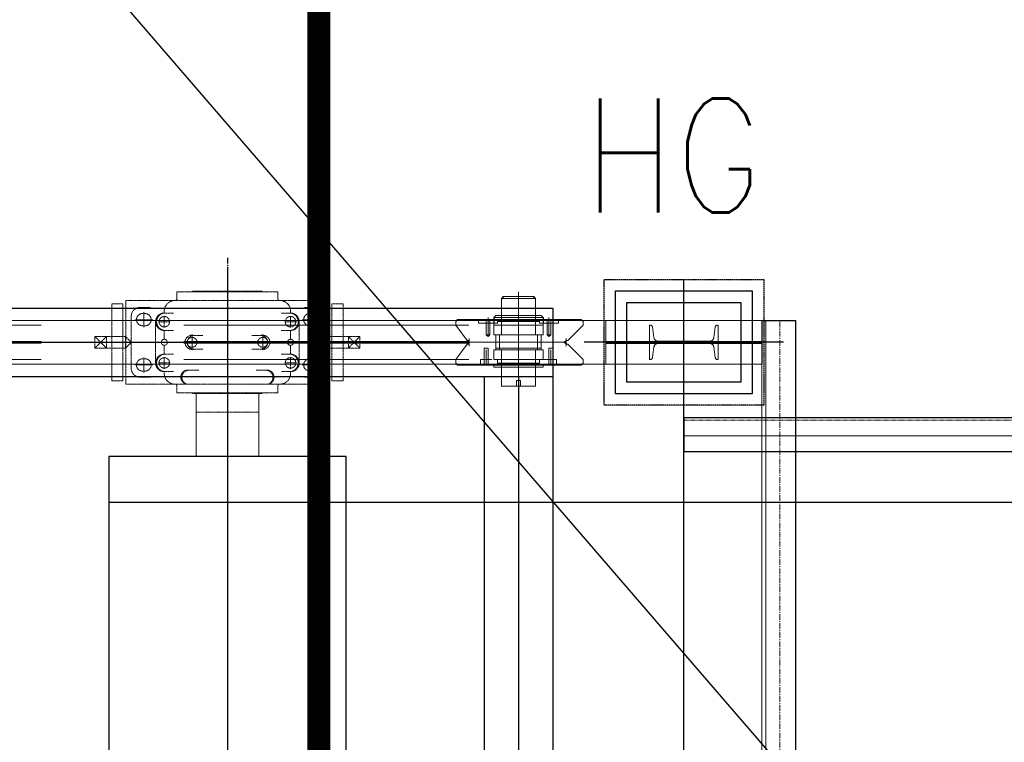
# Model space of a CAD drawing. Header units: inches. Extents: x -204116 to 930598, y -391373 to 256461.
# Tile 15 of 225: x -191328 to -189170, y 40992 to 42574. Entities that reach past the tile are written whole.
import ezdxf
from ezdxf.lldxf.tags import DXFTag

# ---------------------------------------------------------------- set-up
doc = ezdxf.new("R2010")
doc.units = ezdxf.units.IN
doc.header["$LTSCALE"] = 10
doc.header["$MEASUREMENT"] = 0
for name, pattern in [('CENTER', [2, 1.25, -0.25, 0.25, -0.25]), ('HIDDEN', [0.375, 0.25, -0.125]), ('PHANTOM', [2.5, 1.25, -0.25, 0.25, -0.25, 0.25, -0.25]), ('PHANTOM2', [1.25, 0.625, -0.125, 0.125, -0.125, 0.125, -0.125])]:
    doc.linetypes.add(name, pattern=pattern)
for name, color, linetype in [('BELT', 4, 'Continuous'), ('FDN', 8, 'PHANTOM'), ('LAYER_17564_42344', 7, 'Continuous')]:
    doc.layers.add(name, color=color, linetype=linetype)
for name, color, linetype, lineweight in [('BEV0002', 1, 'CENTER', 9), ('cen', 2, 'CENTER2', 25), ('CTEXT2', 3, 'Continuous', 25), ('HIDDEN', 1, 'HIDDEN', 25), ('OBJECT', 7, 'Continuous', 25), ('P', 5, 'PHANTOM2', 9), ('PHAN', 8, 'PHANTOM2', 5)]:
    doc.layers.add(name, color=color, linetype=linetype, lineweight=lineweight)
doc.styles.get("Standard").update_dxf_attribs({"font": 'simplex.shx'})
tags = doc.linetypes.add('CENTER2', pattern=[1.125, 0.75, -0.125, 0.125, -0.125]).pattern_tags.tags
tags[10:11] = [DXFTag(74, 4), DXFTag(75, 0), DXFTag(340, '0'), DXFTag(46, 1.0), DXFTag(50, 0.0), DXFTag(44, 0.0), DXFTag(45, 0.0)]
tags[8:9] = [DXFTag(74, 4), DXFTag(75, 0), DXFTag(340, '0'), DXFTag(46, 1.0), DXFTag(50, 0.0), DXFTag(44, 0.0), DXFTag(45, 0.0)]
tags[6:7] = [DXFTag(74, 4), DXFTag(75, 0), DXFTag(340, '0'), DXFTag(46, 1.0), DXFTag(50, 0.0), DXFTag(44, 0.0), DXFTag(45, 0.0)]
tags[4:5] = [DXFTag(74, 4), DXFTag(75, 0), DXFTag(340, '0'), DXFTag(46, 1.0), DXFTag(50, 0.0), DXFTag(44, 0.0), DXFTag(45, 0.0)]

# ---------------------------------------------------------------- blocks, each defined once
blk = doc.blocks.new('TakeUp Plan')
at = {"color": 1, "linetype": 'CENTER'}
blk.add_line((0, 1235, -2), (0, 865, -2), dxfattribs=at)
blk.add_line((0, 1235, -2), (0, 865, -2), dxfattribs=at)
for p, q in [((-750.6, 1125, -2), (713, 1125, -2)), ((713, 1125, -2), (713, -1125, -2)), ((583.8, 1104.2, -2), (583.8, 1091.7, -2)), ((692.2, 1104.2, -2), (692.2, 1091.7, -2)), ((1171.4, 1097.5, -2.1), (1171.4, 1002.5, -2.1)), ((1171.4, 1097.5, -7), (1245.9, 1097.5, -2.4)), ((1245.9, -1097.5, -6.5), (1245.9, 1097.5, -2.4)), ((-750.6, 975, -2), (713, 975, -2)), ((563, 975, -2), (563, -975, -2))]:
    blk.add_line(p, q)
at = {"color": 1}
blk.add_line((1218.7, 1050, -2), (782.1, 1050, -2), dxfattribs=at)
at = {"color": 2, "elevation": -2}
blk.add_lwpolyline([(1150.4, 937.5), (850.4, 937.5), (850.4, 1162.5), (1150.4, 1162.5)], close=True, dxfattribs=at)
at = {"elevation": -2}
for points in [[(1125.4, 962.5), (875.4, 962.5), (875.4, 1137.5), (1125.4, 1137.5)], [(-260, 800), (-260, -800), (260, -800), (260, 800)]]:
    blk.add_lwpolyline(points, close=True, dxfattribs=at)
for points in [[(829.4, 1052.1), (1171.4, 1052.1)], [(829.4, 1047.9), (1171.4, 1047.9)]]:
    blk.add_lwpolyline(points, dxfattribs=at)
at = {"layer": 'BEV0002'}
blk.add_line((1210.9, -1097.5, -6.5), (1210.9, 1097.5, -2.4), dxfattribs=at)
at = {"layer": 'cen', "linetype": 'CENTER', "ltscale": 500}
for p, q in [((0, 1202.7, -2), (0, -1202.7, -2)), ((1000.4, -1187.5, -2), (1000.4, 1187.5, -2)), ((-5720.6, 1050, -2), (1175.4, 1050, -2)), ((638, 975, -2), (638, -1125, -2))]:
    blk.add_line(p, q, dxfattribs=at)
at = {"layer": 'FDN', "ltscale": 0.03, "elevation": -2}
blk.add_lwpolyline([(1175.4, 912.5), (825.4, 912.5), (825.4, 1187.5), (1175.4, 1187.5)], close=True, dxfattribs=at)
at = {"layer": 'LAYER_17564_42344', "color": 251, "linetype": 'Continuous', "lineweight": 0}
for p, q in [((-68.7, 937.8, -2), (-68.7, 800, -2)), ((68.7, 937.8, -2), (68.7, 800, -2))]:
    blk.add_line(p, q, dxfattribs=at)
at = {"layer": 'P', "color": 0, "linetype": 'Continuous'}
blk.add_line((829.4, 1097.5, -2), (829.4, 1002.5, -2), dxfattribs=at)
for points, elevation in [([(671.4, 1150.1), (671.4, 1145.9), (600.5, 1145.9), (604.6, 1150.1), (671.4, 1150.1)], -2), ([(600.5, 1066.7), (600.5, 1145.9)], -2), ([(604.6, 1150.1), (604.6, 1145.9), (675.5, 1145.9), (671.4, 1150.1), (604.6, 1150.1)], -2), ([(638, 1160.5), (638, 939.5)], -2), ([(638, 943.7), (638, 1156.3)], -2), ([(675.5, 1066.7), (675.5, 1145.9)], -2), ([(571.3, 1104.2), (571.3, 1070.8)], -2), ([(571.3, 1104.2), (571.3, 1087.5)], -2), ([(583.8, 1104.2), (583.8, 1104.2), (588, 1108.4)], -2), ([(583.8, 1104.2), (638, 1104.2)], -2), ([(600.5, 1108.4), (588, 1108.4)], -2), ([(600.5, 1108.4), (600.5, 1108.4), (638, 1108.4)], -2), ([(600.5, 1104.2), (600.5, 1104.2), (600.5, 1108.4), (600.5, 1104.2), (600.5, 1100), (600.5, 1100), (600.5, 1095.9)], -2), ([(638, 1120.9), (638, 983.3)], -2), ([(638, 1120.9), (638, 1075)], -2), ([(638, 1120.9), (638, 983.3)], -2), ([(638, 1120.9), (638, 1075)], -2), ([(675.5, 1108.4), (675.5, 1108.4), (638, 1108.4)], -2), ([(692.2, 1104.2), (638, 1104.2)], -2), ([(675.5, 1104.2), (675.5, 1104.2), (675.5, 1108.4), (675.5, 1104.2), (675.5, 1100), (675.5, 1100), (675.5, 1095.9)], -2), ([(675.5, 1108.4), (688, 1108.4)], -2), ([(692.2, 1104.2), (692.2, 1104.2), (688, 1108.4)], -2), ([(704.7, 1104.2), (704.7, 1070.8)], -2), ([(704.7, 1104.2), (704.7, 1087.5)], -2), ([(-5720.6, 1097.5), (1171.4, 1097.5)], -2), ([(504.6, 1100), (500.4, 1095.9)], -2), ([(500.4, 1095.9), (500.4, 1087.5), (500.4, 1087.5)], -2), ([(525.4, 1054.2), (500.4, 1087.5)], -2), ([(638, 1100), (504.6, 1100)], -2), ([(550.4, 1100), (550.4, 1091.7)], -2), ([(550.4, 1100), (550.4, 1095.9)], -2), ([(550.4, 1100), (550.4, 1091.7)], -2), ([(550.4, 1091.7), (575.5, 1091.7)], -2), ([(554.6, 1091.7), (567.1, 1091.7)], -2), ([(567.1, 1100), (567.1, 1091.7)], -2), ([(567.1, 1091.7), (583.8, 1091.7)], -2), ([(567.1, 1091.7), (567.1, 1066.7)], -2), ([(567.1, 1091.7), (567.1, 1066.7), (567.1, 1066.7)], -2), ([(571.3, 1091.7), (571.3, 1066.7)], -2), ([(575.5, 1100), (575.5, 1091.7)], -2), ([(575.5, 1091.7), (575.5, 1066.7)], -2), ([(575.5, 1091.7), (588, 1091.7)], -2), ([(583.8, 1091.7), (583.8, 1087.5), (583.8, 1091.7), (583.8, 1087.5)], -2), ([(583.8, 1070.8), (583.8, 1087.5)], -2), ([(583.8, 1087.5), (583.8, 1066.7), (588, 1066.7), (588, 1066.7), (588, 1066.7), (583.8, 1066.7)], -2), ([(638, 1087.5), (583.8, 1087.5)], -2), ([(592.1, 1091.7), (588, 1091.7)], -2), ([(592.1, 1095.9), (592.1, 1091.7)], -2), ([(592.1, 1095.9), (592.1, 1095.9), (600.5, 1095.9)], -2), ([(638, 1095.9), (600.5, 1095.9)], -2), ([(771.4, 1100), (638, 1100)], -2), ([(638, 1095.9), (675.5, 1095.9)], -2), ([(638, 1087.5), (692.2, 1087.5)], -2), ([(683.9, 1095.9), (683.9, 1095.9), (675.5, 1095.9)], -2), ([(683.9, 1095.9), (683.9, 1091.7)], -2), ([(683.9, 1091.7), (688, 1091.7)], -2), ([(700.6, 1091.7), (688, 1091.7)], -2), ([(692.2, 1087.5), (692.2, 1066.7), (688, 1066.7), (688, 1066.7), (688, 1066.7), (692.2, 1066.7)], -2), ([(708.9, 1091.7), (692.2, 1091.7)], -2), ([(692.2, 1091.7), (692.2, 1087.5), (692.2, 1091.7), (692.2, 1087.5)], -2), ([(692.2, 1070.8), (692.2, 1087.5)], -2), ([(696.4, 1100), (721.4, 1100)], -2), ([(700.6, 1100), (700.6, 1091.7)], -2), ([(700.6, 1091.7), (700.6, 1066.7)], -2), ([(725.6, 1091.7), (700.6, 1091.7)], -2), ([(704.7, 1091.7), (704.7, 1066.7)], -2), ([(708.9, 1100), (708.9, 1091.7)], -2), ([(721.4, 1091.7), (708.9, 1091.7)], -2), ([(708.9, 1091.7), (708.9, 1066.7)], -2), ([(708.9, 1091.7), (708.9, 1066.7), (708.9, 1066.7)], -2), ([(721.4, 1100), (725.6, 1100)], -2), ([(725.6, 1100), (775.6, 1100)], -2), ([(725.6, 1100), (725.6, 1091.7)], -2), ([(725.6, 1100), (725.6, 1095.9)], -2), ([(725.6, 1100), (725.6, 1091.7)], -2), ([(746.4, 1054.2), (779.8, 1087.5)], -2), ([(779.8, 1095.9), (775.6, 1100)], -2), ([(779.8, 1087.5), (779.8, 1095.9)], -2), ([(1171.4, 1097.5), (1171.4, -1097.5)], -7), ([(1179.7, 1097.5), (1179.7, -1097.5)], -6.9), ([(529.6, 1058.3), (529.6, 1041.7)], -2), ([(529.6, 1041.7), (529.6, 1058.3)], -2), ([(567.1, 1066.7), (575.5, 1066.7), (571.3, 1062.5), (567.1, 1066.7)], -2), ([(583.8, 1016.6), (583.8, 1033.3), (588, 1033.3), (588, 1037.5), (588, 1066.7)], -2), ([(638, 1066.7), (583.8, 1066.7)], -2), ([(638, 1066.7), (588, 1066.7)], -2), ([(596.3, 1033.3), (596.3, 1066.7)], -2), ([(638, 1066.7), (596.3, 1066.7)], -2), ([(638, 1066.7), (600.5, 1066.7)], -2), ([(638, 1058.3), (638, 966.6), (642.2, 966.6), (633.8, 966.6)], -2), ([(638, 1066.7), (692.2, 1066.7)], -2), ([(638, 1066.7), (688, 1066.7)], -2), ([(638, 1066.7), (675.5, 1066.7)], -2), ([(638, 1066.7), (679.7, 1066.7)], -2), ([(679.7, 1033.3), (679.7, 1066.7)], -2), ([(692.2, 1016.6), (692.2, 1033.3), (688, 1033.3), (688, 1037.5), (688, 1066.7)], -2), ([(708.9, 1066.7), (700.6, 1066.7), (704.7, 1062.5), (708.9, 1066.7)], -2), ([(742.3, 1058.3), (742.3, 1041.7)], -2), ([(742.3, 1041.7), (742.3, 1058.3)], -2), ([(525.4, 1045.8), (500.4, 1012.5)], -2), ([(529.6, 1054.2), (525.4, 1054.2)], -2), ([(529.6, 1045.8), (525.4, 1045.8)], -2), ([(529.6, 1045.8), (529.6, 1054.2)], -2), ([(529.6, 1054.2), (529.6, 1045.8)], -2), ([(529.6, 1050), (742.3, 1050)], -2), ([(562.9, 1037.5), (571.3, 1037.5), (567.1, 1037.5), (562.9, 1037.5)], -2), ([(562.9, 1012.5), (562.9, 1037.5)], -2), ([(562.9, 1012.5), (562.9, 1037.5), (562.9, 1037.5)], -2), ([(571.3, 1012.5), (571.3, 1037.5)], -2), ([(571.3, 1012.5), (571.3, 1037.5)], -2), ([(588, 1037.5), (588, 1033.3)], -2), ([(588, 1037.5), (588, 1033.3)], -2), ([(638, 1037.5), (588, 1037.5)], -2), ([(700.6, 1050), (638, 1050)], -2), ([(638, 1037.5), (688, 1037.5)], -2), ([(688, 1037.5), (688, 1033.3)], -2), ([(688, 1037.5), (688, 1033.3)], -2), ([(713.1, 1037.5), (704.7, 1037.5), (708.9, 1037.5), (713.1, 1037.5)], -2), ([(704.7, 1012.5), (704.7, 1037.5)], -2), ([(704.7, 1012.5), (704.7, 1037.5)], -2), ([(713.1, 1012.5), (713.1, 1037.5)], -2), ([(713.1, 1012.5), (713.1, 1037.5), (713.1, 1037.5)], -2), ([(742.3, 1054.2), (738.1, 1050), (742.3, 1045.8)], -2), ([(742.3, 1045.8), (738.1, 1050), (742.3, 1054.2)], -2), ([(742.3, 1054.2), (746.4, 1054.2)], -2), ([(746.4, 1054.2), (742.3, 1054.2)], -2), ([(746.4, 1045.8), (742.3, 1045.8)], -2), ([(742.3, 1045.8), (746.4, 1045.8)], -2), ([(746.4, 1045.8), (779.8, 1012.5)], -2), ([(567.1, 1000), (567.1, 1033.3)], -2), ([(588, 1033.3), (583.8, 1033.3)], -2), ([(638, 1033.3), (583.8, 1033.3), (583.8, 1012.5)], -2), ([(596.3, 1033.3), (638, 1033.3)], -2), ([(638, 1033.3), (600.5, 1033.3)], -2), ([(600.5, 954.1), (600.5, 1033.3)], -2), ([(638, 1033.3), (692.2, 1033.3), (692.2, 1012.5)], -2), ([(638, 1033.3), (675.5, 1033.3)], -2), ([(679.7, 1033.3), (638, 1033.3)], -2), ([(675.5, 954.1), (675.5, 1033.3)], -2), ([(688, 1033.3), (692.2, 1033.3)], -2), ([(708.9, 1000), (708.9, 1033.3)], -2), ([(-5720.6, 1002.5), (1171.4, 1002.5)], -2), ([(500.4, 1004.1), (500.4, 1012.5), (500.4, 1012.5)], -2), ([(504.6, 1000), (500.4, 1004.1)], -2), ([(725.6, 1000), (504.6, 1000)], -2), ([(554.6, 1000), (554.6, 1004.1), (554.6, 1012.5), (554.6, 1012.5), (562.9, 1012.5)], -2), ([(554.6, 1004.1), (554.6, 1012.5), (571.3, 1012.5)], -2), ([(554.6, 1004.1), (554.6, 1000)], -2), ([(579.6, 1000), (554.6, 1000)], -2), ([(562.9, 1000), (562.9, 1012.5)], -2), ([(567.1, 1000), (567.1, 1012.5)], -2), ([(571.3, 1000), (571.3, 1012.5)], -2), ([(571.3, 1012.5), (579.6, 1012.5)], -2), ([(638, 1012.5), (583.8, 1012.5)], -2), ([(583.8, 1000), (583.8, 995.8), (588, 995.8)], -2), ([(592.1, 1012.5), (588, 1012.5)], -2), ([(600.5, 995.8), (588, 995.8)], -2), ([(592.1, 1004.1), (592.1, 1012.5)], -2), ([(600.5, 1000), (600.5, 1004.1), (592.1, 1004.1)], -2), ([(638, 1004.1), (600.5, 1004.1)], -2), ([(600.5, 1000), (600.5, 995.8), (600.5, 995.8), (600.5, 995.8)], -2), ([(600.5, 995.8), (600.5, 995.8), (638, 995.8)], -2), ([(638, 1012.5), (692.2, 1012.5)], -2), ([(638, 1004.1), (675.5, 1004.1)], -2), ([(675.5, 995.8), (675.5, 995.8), (638, 995.8)], -2), ([(675.5, 1000), (675.5, 1004.1), (683.9, 1004.1)], -2), ([(675.5, 1000), (675.5, 995.8), (675.5, 995.8), (675.5, 995.8)], -2), ([(675.5, 995.8), (688, 995.8)], -2), ([(683.9, 1012.5), (688, 1012.5)], -2), ([(683.9, 1004.1), (683.9, 1012.5)], -2), ([(700.6, 1012.5), (688, 1012.5)], -2), ([(692.2, 1000), (692.2, 995.8), (688, 995.8)], -2), ([(708.9, 1012.5), (692.2, 1012.5)], -2), ([(704.7, 1000), (704.7, 1012.5)], -2), ([(721.4, 1004.1), (721.4, 1012.5), (704.7, 1012.5)], -2), ([(721.4, 1012.5), (708.9, 1012.5)], -2), ([(708.9, 1000), (708.9, 1012.5)], -2), ([(721.4, 1000), (721.4, 1004.1), (721.4, 1012.5), (721.4, 1012.5), (713.1, 1012.5)], -2), ([(713.1, 1000), (713.1, 1012.5)], -2), ([(725.6, 1000), (775.6, 1000)], -2), ([(779.8, 1004.1), (775.6, 1000)], -2), ([(779.8, 1012.5), (779.8, 1004.1)], -2), ([(600.5, 954.1), (604.6, 954.1), (638, 954.1)], -2), ([(633.8, 954.1), (633.8, 966.6)], -2), ([(642.2, 954.1), (642.2, 954.1), (642.2, 954.1), (642.2, 954.1), (633.8, 954.1), (633.8, 954.1)], -2), ([(633.8, 954.1), (642.2, 954.1)], -2), ([(675.5, 954.1), (671.4, 954.1), (638, 954.1)], -2), ([(642.2, 954.1), (642.2, 966.6)], -2)]:
    blk.add_lwpolyline(points, dxfattribs=dict(at, elevation=elevation))
at = {"layer": 'P', "color": 2, "linetype": 'HIDDEN', "ltscale": 250, "elevation": -2}
for points in [[(-5720.6, 1087.5), (829.4, 1087.5)], [(-5720.6, 1052.1), (825.4, 1052.1)], [(-5720.6, 1047.9), (825.4, 1047.9)], [(-5720.6, 1012.5), (829.4, 1012.5)]]:
    blk.add_lwpolyline(points, dxfattribs=at)
blk.add_lwpolyline([(925.4, 1087.5), (925.4, 1012.5), (927, 1012.5, 0.373885), (931.5, 1016.4), (934.8, 1039.8, -0.373885), (943.7, 1047.5), (1057.1, 1047.5, -0.373885), (1066, 1039.8), (1069.3, 1016.4, 0.373885), (1073.8, 1012.5), (1075.4, 1012.5), (1075.4, 1087.5), (1073.8, 1087.5, 0.373885), (1069.3, 1083.6), (1066, 1060.2, -0.373885), (1057.1, 1052.5), (943.7, 1052.5, -0.373885), (934.8, 1060.2), (931.5, 1083.6, 0.373885), (927, 1087.5)], format="xyb", close=True, dxfattribs=at)
at = {"layer": 'PHAN', "ltscale": 0.130467}
for p, q in [((-110.7, 1160.7, -2), (0, 1160.7, -2)), ((-110.7, 1145.4, -2), (-110.7, 1160.7, -2)), ((-76.3, 1160.7, -2), (-76.3, 1161.5, -2)), ((-75.6, 1162.2, -2), (0, 1162.2, -2)), ((75.6, 1162.2, -2), (0, 1162.2, -2)), ((110.7, 1160.7, -2), (0, 1160.7, -2)), ((76.3, 1160.7, -2), (76.3, 1161.5, -2)), ((110.7, 1145.4, -2), (110.7, 1160.7, -2)), ((-253.5, 966, -2), (-253.5, 1134, -2)), ((-253.5, 1134, -2), (-229, 1134, -2)), ((-229, 966, -2), (-229, 1134, -2)), ((-222.6, 1141.6, -2), (0, 1141.6, -2)), ((-222.6, 1141.6, -2), (-222.6, 958.4, -2)), ((-191.6, 1126.3, -2), (-168.7, 1126.3, -2)), ((222.6, 1141.6, -2), (0, 1141.6, -2)), ((191.6, 1126.3, -2), (168.7, 1126.3, -2)), ((222.6, 1141.6, -2), (222.6, 958.4, -2)), ((229, 1134, -2), (229, 966, -2)), ((253.5, 1134, -2), (229, 1134, -2)), ((253.5, 1134, -2), (253.5, 966, -2)), ((-210.7, 1107.3, -2), (-210.7, 992.7, -2)), ((-185.9, 1113, -2), (-180.5, 1113, -2)), ((-183.2, 1083, -2), (-183.2, 1116.2, -2)), ((-138.3, 1114.2, -2), (-118.3, 1114.2, -2)), ((-138.3, 1082.2, -2), (-138.3, 1108, -2)), ((138.3, 1114.2, -2), (118.3, 1114.2, -2)), ((138.3, 1082.2, -2), (138.3, 1108, -2)), ((185.9, 1113, -2), (180.5, 1113, -2)), ((183.2, 1083, -2), (183.2, 1116.2, -2)), ((210.7, 1107.3, -2), (210.7, 992.7, -2)), ((-202.7, 1099.6, -2), (-163.7, 1099.6, -2)), ((-185.9, 1086.3, -2), (-180.5, 1086.3, -2)), ((-157.4, 1095.1, -2), (-157.4, 1004.9, -2)), ((-151.2, 1095.1, -2), (-125.5, 1095.1, -2)), ((151.2, 1095.1, -2), (125.5, 1095.1, -2)), ((157.4, 1095.1, -2), (157.4, 1004.9, -2)), ((202.7, 1099.6, -2), (163.7, 1099.6, -2)), ((185.9, 1086.3, -2), (180.5, 1086.3, -2)), ((-290.3, 1062.6, -2), (-290.3, 1037.4, -2)), ((-223.3, 1062.6, -2), (-290.3, 1062.6, -2)), ((-265.1, 1062.6, -2), (-290.3, 1037.4, -2)), ((-265.1, 1037.4, -2), (-290.3, 1062.6, -2)), ((-265.1, 1062.6, -2), (-265.1, 1037.4, -2)), ((-210.7, 1050, -2), (-223.3, 1062.6, -2)), ((-223.3, 1062.6, -2), (-223.3, 1037.4, -2)), ((-138.3, 1076, -2), (-118.1, 1076, -2)), ((-138.3, 1076, -2), (-138.3, 1056.6, -2)), ((-77.4, 1067.4, -2), (-77.4, 1032.6, -2)), ((-73.9, 1065.2, -2), (-53.6, 1065.2, -2)), ((73.9, 1065.2, -2), (53.6, 1065.2, -2)), ((77.4, 1067.4, -2), (77.4, 1032.6, -2)), ((138.3, 1076, -2), (118.1, 1076, -2)), ((138.3, 1076, -2), (138.3, 1056.6, -2)), ((210.7, 1050, -2), (223.3, 1062.6, -2)), ((223.3, 1062.6, -2), (290.3, 1062.6, -2)), ((223.3, 1062.6, -2), (223.3, 1037.4, -2)), ((265.1, 1062.6, -2), (290.3, 1037.4, -2)), ((265.1, 1037.4, -2), (290.3, 1062.6, -2)), ((265.1, 1062.6, -2), (265.1, 1037.4, -2)), ((290.3, 1062.6, -2), (290.3, 1037.4, -2)), ((-290.3, 1037.4, -2), (-223.3, 1037.4, -2)), ((-223.3, 1037.4, -2), (-210.7, 1050, -2)), ((0, 1050, -2), (-221.4, 1050, -2)), ((-138.3, 1043.4, -2), (-138.3, 1024, -2)), ((-90.8, 1051.5, -2), (-65.6, 1051.5, -2)), ((-90.8, 1048.5, -2), (-65.6, 1048.5, -2)), ((0, 1050, -2), (221.4, 1050, -2)), ((90.8, 1051.5, -2), (65.6, 1051.5, -2)), ((90.8, 1048.5, -2), (65.6, 1048.5, -2)), ((138.3, 1043.4, -2), (138.3, 1024, -2)), ((223.3, 1037.4, -2), (210.7, 1050, -2)), ((290.3, 1037.4, -2), (223.3, 1037.4, -2)), ((-183.2, 1017, -2), (-183.2, 983.8, -2)), ((-138.3, 1024, -2), (-118.1, 1024, -2)), ((-138.3, 1017.8, -2), (-138.3, 992, -2)), ((-73.9, 1034.8, -2), (-53.6, 1034.8, -2)), ((73.9, 1034.8, -2), (53.6, 1034.8, -2)), ((138.3, 1024, -2), (118.1, 1024, -2)), ((138.3, 1017.8, -2), (138.3, 992, -2)), ((183.2, 1017, -2), (183.2, 983.8, -2)), ((-202.7, 1000.4, -2), (-163.7, 1000.4, -2)), ((-185.9, 1013.7, -2), (-180.5, 1013.7, -2)), ((-151.2, 1004.9, -2), (-125.5, 1004.9, -2)), ((151.2, 1004.9, -2), (125.5, 1004.9, -2)), ((202.7, 1000.4, -2), (163.7, 1000.4, -2)), ((185.9, 1013.7, -2), (180.5, 1013.7, -2)), ((-191.6, 973.7, -2), (-168.6, 973.7, -2)), ((-185.9, 987, -2), (-180.5, 987, -2)), ((-138.3, 985.8, -2), (-118.3, 985.8, -2)), ((-83, 988.7, -2), (-62.8, 988.7, -2)), ((83, 988.7, -2), (62.8, 988.7, -2)), ((138.3, 985.8, -2), (118.3, 985.8, -2)), ((191.6, 973.7, -2), (168.6, 973.7, -2)), ((185.9, 987, -2), (180.5, 987, -2)), ((-253.5, 966, -2), (-229, 966, -2)), ((-222.6, 958.4, -2), (0, 958.4, -2)), ((-110.7, 954.6, -2), (-110.7, 939.3, -2)), ((-79.5, 958.4, -2), (-59.5, 958.4, -2)), ((222.6, 958.4, -2), (0, 958.4, -2)), ((79.5, 958.4, -2), (59.5, 958.4, -2)), ((110.7, 954.6, -2), (110.7, 939.3, -2)), ((253.5, 966, -2), (229, 966, -2)), ((-110.7, 939.3, -2), (0, 939.3, -2)), ((-76.3, 939.3, -2), (-76.3, 938.5, -2)), ((-75.6, 937.8, -2), (0, 937.8, -2)), ((-68.7, 937.8, -2), (-68.7, 897.3, -2)), ((110.7, 939.3, -2), (0, 939.3, -2)), ((75.6, 937.8, -2), (0, 937.8, -2)), ((68.7, 937.8, -2), (68.7, 897.3, -2)), ((76.3, 939.3, -2), (76.3, 938.5, -2)), ((-68.7, 897.3, -2), (0, 897.3, -2)), ((68.7, 897.3, -2), (0, 897.3, -2))]:
    blk.add_line(p, q, dxfattribs=at)
for centre, radius in [((-138.3, 1095.1, -2), 11.5), ((138.3, 1095.1, -2), 11.5), ((-138.3, 1050, -2), 6.64), ((138.3, 1050, -2), 6.64), ((-138.3, 1004.9, -2), 11.5), ((138.3, 1004.9, -2), 11.5)]:
    blk.add_circle(centre, radius, dxfattribs=at)
for centre, radius, start, end in [((-114.5, 1145.4, -2), 3.82, 270, 0), ((-75.6, 1161.5, -2), 0.763, 90, 180), ((75.6, 1161.5, -2), 0.763, 0, 90), ((114.5, 1145.4, -2), 3.82, 180, 270), ((-191.6, 1107.3, -2), 19.1, 90, 180), ((-114.9, 1117.9, -2), 23.7, 89.3517, 189.0758), ((114.9, 1117.9, -2), 23.7, 350.9242, 90.6483), ((191.6, 1107.3, -2), 19.1, 0, 90), ((-185.9, 1099.6, -2), 13.4, 90, 270), ((-180.5, 1099.6, -2), 13.4, 270, 90), ((-138.3, 1095.1, -2), 19.1, 90, 270), ((-136, 1095.1, -2), 19.2, 96.9134, 263.0866), ((138.3, 1095.1, -2), 19.1, 270, 90), ((136, 1095.1, -2), 19.2, 276.9134, 83.0866), ((180.5, 1099.6, -2), 13.4, 90, 270), ((185.9, 1099.6, -2), 13.4, 270, 90), ((-77.4, 1050, -2), 15.6, 76.9634, 283.0366), ((-73, 1050, -2), 15.2, 93.3003, 174.2336), ((-77.4, 1050, -2), 10.8, 8.1206, 171.8794), ((77.4, 1050, -2), 10.8, 8.1206, 171.8794), ((77.4, 1050, -2), 15.6, 256.9634, 103.0366), ((73, 1050, -2), 15.2, 5.7664, 86.6997), ((-90.8, 1049.2, -2), 2.29, 90, 160.5288), ((-90.8, 1050.8, -2), 2.29, 199.4712, 270), ((-77.4, 1050, -2), 10.8, 188.1206, 351.8794), ((-73, 1050, -2), 15.2, 185.7664, 266.6997), ((-65.6, 1049.2, -2), 2.29, 19.4712, 90), ((-65.6, 1050.8, -2), 2.29, 270, 340.5288), ((65.6, 1049.2, -2), 2.29, 90, 160.5288), ((65.6, 1050.8, -2), 2.29, 199.4712, 270), ((77.4, 1050, -2), 10.8, 188.1206, 351.8794), ((73, 1050, -2), 15.2, 273.3003, 354.2336), ((90.8, 1049.2, -2), 2.29, 19.4712, 90), ((90.8, 1050.8, -2), 2.29, 270, 340.5288), ((-138.3, 1004.9, -2), 19.1, 90, 270), ((-136, 1004.9, -2), 19.2, 96.9134, 263.0866), ((136, 1004.9, -2), 19.2, 276.9134, 83.0866), ((138.3, 1004.9, -2), 19.1, 270, 90), ((-191.6, 992.7, -2), 19.1, 180, 270), ((-185.9, 1000.4, -2), 13.4, 90, 270), ((-180.5, 1000.4, -2), 13.4, 270, 90), ((180.5, 1000.4, -2), 13.4, 90, 270), ((185.9, 1000.4, -2), 13.4, 270, 90), ((191.6, 992.7, -2), 19.1, 270, 0), ((-114.9, 982.1, -2), 23.7, 170.9242, 270.6483), ((-86.7, 973.7, -2), 15.5, 76.4923, 261.4101), ((-84.4, 973.3, -2), 15.5, 84.937, 252.9653), ((86.7, 973.7, -2), 15.5, 278.5899, 103.5077), ((84.4, 973.3, -2), 15.5, 287.0347, 95.063), ((114.9, 982.1, -2), 23.7, 269.3517, 9.0758), ((-114.5, 954.6, -2), 3.82, 0, 90), ((114.5, 954.6, -2), 3.82, 90, 180), ((-75.6, 938.5, -2), 0.763, 180, 270), ((75.6, 938.5, -2), 0.763, 270, 0)]:
    blk.add_arc(centre, radius, start, end, dxfattribs=at)

msp = doc.modelspace()

# ---------------------------------------------------------------- linework, layer by layer
at = {"color": 250, "ltscale": 0.01}
msp.add_line((-184288.3, 34717.8), (-191832.2, 43457.9), dxfattribs=at)
msp.add_line((-189872.1, 41702.8, -4480163.1), (-189872.1, 41627.8, -4480163.1))
at = {"const_width": 50, "elevation": -4480168.1}
msp.add_lwpolyline([(-190672, 36017.8), (-190672, 43717.8)], dxfattribs=at)
at = {"layer": 'BELT'}
msp.add_line((-191132.5, 41517.8, -5466773.1), (-13766.3, 41517.8, -8619276.8), dxfattribs=at)
at = {"layer": 'cen', "linetype": 'CENTER2', "lineweight": 9, "ltscale": 0.01}
msp.add_line((-189872.1, 41662.8, -4480163), (-15488.4, 41662.8, -4480163), dxfattribs=at)
at = {"layer": 'HIDDEN', "lineweight": 9, "ltscale": 0.01}
msp.add_line((-189872.1, 41697.1, -6092046.4), (-15488.4, 41697.1, -8607490.5), dxfattribs=at)
at = {"layer": 'OBJECT'}
for p, q in [((-189872.1, 41702.8, -6092044.2), (-15488.4, 41702.8, -8607488.3)), ((-15488.4, 41627.8, -8607488.3), (-189872.1, 41627.8, -6092044.2))]:
    msp.add_line(p, q, dxfattribs=at)

# ---------------------------------------------------------------- block references
msp.add_blockref('TakeUp Plan', (-190872.5, 40817.8, -4480163))

# ---------------------------------------------------------------- texts
at = {"layer": 'CTEXT2', "width": 0.85}
msp.add_text('HG', height=250, dxfattribs=at).set_placement((-190092, 42152.1, -4480163))

doc.saveas('drawing.dxf')
